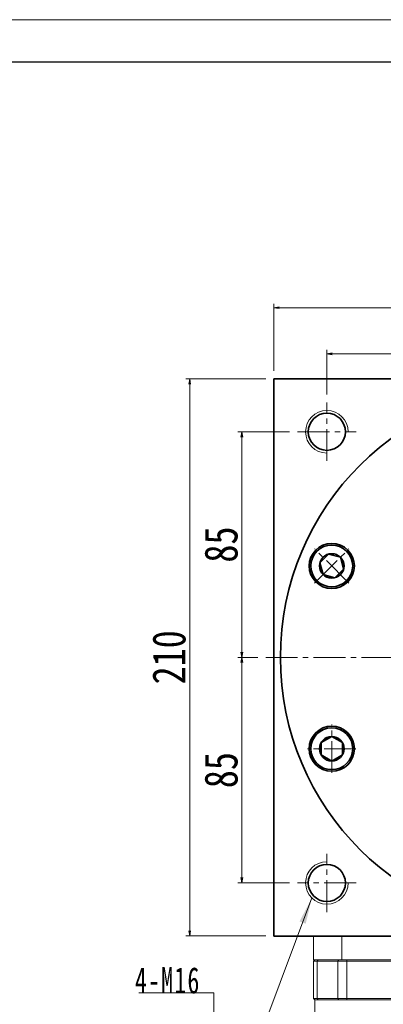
# Model space of a CAD drawing. Header units: millimetres. Extents: x -40 to 1316, y -22 to 932.
# Tile 7 of 9: x 671 to 808, y 561 to 932. Entities that reach past the tile are written whole.
import ezdxf

# ---------------------------------------------------------------- set-up
doc = ezdxf.new("R2010")
doc.units = ezdxf.units.MM
doc.set_wipeout_variables(frame=1)
doc.linetypes.add('点画线', pattern=[18, 12, -2, 2, -2])
for name, color, linetype, lineweight in [('中心线层', 1, '点画线', 18), ('图框_外框线', 7, 'Continuous', 18), ('尺寸线层', 3, 'Continuous', 18), ('粗实线层', 7, 'Continuous', 35)]:
    doc.layers.add(name, color=color, linetype=linetype, lineweight=lineweight)
doc.styles.add('宋体', font='SimSun.ttf', dxfattribs={"width": 0.8})
doc.styles.add('标准', font='txt', dxfattribs={"width": 0.667})
doc.dimstyles.new('A水平标注$0', dxfattribs={"dimtxt": 3.5, "dimasz": 2, "dimexe": 1.5, "dimexo": 3, "dimgap": 1.1, "dimtad": 1, "dimtoh": 1, "dimdec": 4, "dimdsep": 46, "dimtxsty": '宋体', "dimblk": 'OPEN', "dimcen": 3, "dimclrd": 3, "dimclre": 3, "dimclrt": 6, "dimadec": 0, "dimazin": 0, "dimtm": 1e-09, "dimtfac": 1, "dimtdec": 4, "dimtix": 1, "dimtmove": 0, "dimatfit": 3, "dimldrblk": 'OPEN', "dimfxl": 0, "dimlwd": 13, "dimlwe": 13, "dimarcsym": 0})

# ---------------------------------------------------------------- blocks, each defined once
blk = doc.blocks.new('*X6')
at = {"layer": '尺寸线层', "linetype": 'Continuous'}
blk.add_hatch(color=0, dxfattribs=at).paths.add_polyline_path([(36.94, 58.02), (34.64, 48.31), (32.32, 49.17)], flags=0)
at = {"layer": '尺寸线层', "color": 0, "linetype": 'Continuous'}
blk.add_line((36.94, 58.02), (15.29, 0), dxfattribs=at)
at = {"layer": '尺寸线层', "color": 0}
for p, q in [((0, 22.2), (-28.12, 22.2)), ((0, 0), (0, 22.2)), ((0, 0), (-28.12, 0)), ((15.29, 0), (0, 0))]:
    blk.add_line(p, q, dxfattribs=at)
at = {"layer": '尺寸线层', "color": 0, "insert": (-4.95, 1.98), "char_height": 9.9, "width": 46.3445, "attachment_point": 9, "line_spacing_factor": 1.15057, "style": '标准'}
blk.add_mtext('\\T1.1;4-M16\\P5个面', dxfattribs=at)
blk = doc.blocks.new('_Open')
at = {"color": 0, "linetype": 'ByBlock', "lineweight": -2}
for p, q in [((-1, 0.17), (0, 0)), ((-1, -0.17), (0, 0)), ((0, 0), (-1, 0))]:
    blk.add_line(p, q, dxfattribs=at)
blk = doc.blocks.new('*D34')
at = {"layer": 'Defpoints', "color": 0, "transparency": 16777216}
for p in [(976.66, 823.27), (766.66, 796.52), (976.66, 796.52)]:
    blk.add_point(p, dxfattribs=at)
at = {"layer": '尺寸线层', "color": 3, "lineweight": 13, "transparency": 16777216}
for p, q in [((766.66, 799.52), (766.66, 824.77)), ((976.66, 799.52), (976.66, 824.77)), ((768.66, 823.27), (974.66, 823.27))]:
    blk.add_line(p, q, dxfattribs=at)
at = {"layer": '尺寸线层', "color": 3, "lineweight": 13, "transparency": 16777216, "xscale": 2, "yscale": 2, "zscale": 2, "rotation": 180}
blk.add_blockref('_Open', (766.66, 823.27), dxfattribs=at)
at = {"layer": '尺寸线层', "color": 3, "lineweight": 13, "transparency": 16777216, "xscale": 2, "yscale": 2, "zscale": 2}
blk.add_blockref('_Open', (976.66, 823.27), dxfattribs=at)
at = {"layer": '尺寸线层', "color": 6, "transparency": 16777216, "insert": (871.66, 831.02), "char_height": 12.5, "attachment_point": 5, "style": '宋体', "bg_fill": 3, "box_fill_scale": 1.1, "bg_fill_color": 256, "bg_fill_true_color": 13158600, "bg_fill_transparency": 0}
blk.add_mtext('210', dxfattribs=at)
blk = doc.blocks.new('*D35')
at = {"layer": 'Defpoints', "color": 0, "transparency": 16777216}
for p in [(735.04, 796.52), (766.66, 796.52), (766.66, 586.52)]:
    blk.add_point(p, dxfattribs=at)
at = {"layer": '尺寸线层', "color": 3, "lineweight": 13, "transparency": 16777216}
for p, q in [((763.66, 796.52), (733.54, 796.52)), ((735.04, 588.52), (735.04, 794.52)), ((763.66, 586.52), (733.54, 586.52))]:
    blk.add_line(p, q, dxfattribs=at)
at = {"layer": '尺寸线层', "color": 3, "lineweight": 13, "transparency": 16777216, "xscale": 2, "yscale": 2, "zscale": 2}
for p, rotation in [((735.04, 796.52), 90), ((735.04, 586.52), 270)]:
    blk.add_blockref('_Open', p, dxfattribs=dict(at, rotation=rotation))
at = {"layer": '尺寸线层', "color": 6, "transparency": 16777216, "insert": (727.29, 691.52), "char_height": 12.5, "attachment_point": 5, "rotation": 90, "style": '宋体', "bg_fill": 3, "box_fill_scale": 1.1, "bg_fill_color": 256, "bg_fill_true_color": 13158600, "bg_fill_transparency": 0}
blk.add_mtext('210', dxfattribs=at)
blk = doc.blocks.new('*D36')
at = {"layer": 'Defpoints', "color": 0, "transparency": 16777216}
for p in [(871.66, 805.9), (871.66, 804.62), (786.66, 787.52)]:
    blk.add_point(p, dxfattribs=at)
at = {"layer": '尺寸线层', "color": 3, "lineweight": 13, "transparency": 16777216}
for p, q in [((786.66, 790.52), (786.66, 807.4)), ((788.66, 805.9), (869.66, 805.9)), ((871.66, 807.62), (871.66, 807.4))]:
    blk.add_line(p, q, dxfattribs=at)
at = {"layer": '尺寸线层', "color": 3, "lineweight": 13, "transparency": 16777216, "xscale": 2, "yscale": 2, "zscale": 2, "rotation": 180}
blk.add_blockref('_Open', (786.66, 805.9), dxfattribs=at)
at = {"layer": '尺寸线层', "color": 3, "lineweight": 13, "transparency": 16777216, "xscale": 2, "yscale": 2, "zscale": 2}
blk.add_blockref('_Open', (871.66, 805.9), dxfattribs=at)
at = {"layer": '尺寸线层', "color": 6, "transparency": 16777216, "insert": (829.16, 813.65), "char_height": 12.5, "attachment_point": 5, "style": '宋体', "bg_fill": 3, "box_fill_scale": 1.1, "bg_fill_color": 256, "bg_fill_true_color": 13158600, "bg_fill_transparency": 0}
blk.add_mtext('85', dxfattribs=at)
blk = doc.blocks.new('*D38')
at = {"layer": 'Defpoints', "color": 0, "transparency": 16777216}
for p in [(754.63, 776.52), (775.66, 776.52), (763.66, 691.52)]:
    blk.add_point(p, dxfattribs=at)
at = {"layer": '尺寸线层', "color": 3, "lineweight": 13, "transparency": 16777216}
for p, q in [((772.66, 776.52), (753.13, 776.52)), ((754.63, 693.52), (754.63, 774.52)), ((760.66, 691.52), (753.13, 691.52))]:
    blk.add_line(p, q, dxfattribs=at)
at = {"layer": '尺寸线层', "color": 3, "lineweight": 13, "transparency": 16777216, "xscale": 2, "yscale": 2, "zscale": 2}
for p, rotation in [((754.63, 776.52), 90), ((754.63, 691.52), 270)]:
    blk.add_blockref('_Open', p, dxfattribs=dict(at, rotation=rotation))
at = {"layer": '尺寸线层', "color": 6, "transparency": 16777216, "insert": (746.88, 734.02), "char_height": 12.5, "attachment_point": 5, "rotation": 90, "style": '宋体', "bg_fill": 3, "box_fill_scale": 1.1, "bg_fill_color": 256, "bg_fill_true_color": 13158600, "bg_fill_transparency": 0}
blk.add_mtext('85', dxfattribs=at)
blk = doc.blocks.new('*D39')
at = {"layer": 'Defpoints', "color": 0, "transparency": 16777216}
for p in [(763.66, 691.52), (754.63, 606.52), (775.66, 606.52)]:
    blk.add_point(p, dxfattribs=at)
at = {"layer": '尺寸线层', "color": 3, "lineweight": 13, "transparency": 16777216}
for p, q in [((760.66, 691.52), (753.13, 691.52)), ((754.63, 689.52), (754.63, 608.52)), ((772.66, 606.52), (753.13, 606.52))]:
    blk.add_line(p, q, dxfattribs=at)
at = {"layer": '尺寸线层', "color": 3, "lineweight": 13, "transparency": 16777216, "xscale": 2, "yscale": 2, "zscale": 2}
for p, rotation in [((754.63, 691.52), 90), ((754.63, 606.52), 270)]:
    blk.add_blockref('_Open', p, dxfattribs=dict(at, rotation=rotation))
at = {"layer": '尺寸线层', "color": 6, "transparency": 16777216, "insert": (746.88, 649.02), "char_height": 12.5, "attachment_point": 5, "rotation": 90, "style": '宋体', "bg_fill": 3, "box_fill_scale": 1.1, "bg_fill_color": 256, "bg_fill_true_color": 13158600, "bg_fill_transparency": 0}
blk.add_mtext('85', dxfattribs=at)
blk = doc.blocks.new('*X7')
at = {"layer": '中心线层', "linetype": '点画线', "lineweight": 18}
for p, q in [((0, -9.12), (0, 9.12)), ((-9.12, 0), (9.12, 0))]:
    blk.add_line(p, q, dxfattribs=at)
at = {"layer": '粗实线层'}
for p, q in [((-4.62, 0), (-2.31, 4)), ((-2.31, 4), (2.31, 4)), ((4.62, 0), (2.31, 4)), ((4.62, 0), (2.31, 4)), ((-4.62, 0), (-2.31, -4)), ((4.62, 0), (2.31, -4)), ((-2.31, -4), (2.31, -4))]:
    blk.add_line(p, q, dxfattribs=at)
blk.add_circle((0, 0), 4.62, dxfattribs=at)
for start, end in [(0, 180), (180, 360)]:
    blk.add_arc((0, 0), 7.87, start, end, dxfattribs=at)

msp = doc.modelspace()

# ---------------------------------------------------------------- linework, layer by layer
at = {"color": 7, "linetype": 'Continuous', "lineweight": 15}
for p, q in [((781.6607, 586.51607), (781.6607, 577.51607)), ((792.28816, 577.51607), (792.28816, 586.51607)), ((781.6607, 577.51607), (792.28816, 577.51607)), ((781.6607, 577.01607), (782.1607, 577.51607)), ((781.6607, 577.01607), (782.96505, 577.01607)), ((781.6607, 577.01607), (781.6607, 563.01607)), ((783.33461, 577.51607), (782.1607, 577.51607)), ((782.96505, 577.01607), (783.33461, 577.51607)), ((782.96505, 577.01607), (790.83322, 577.01607)), ((782.96505, 563.01607), (782.96505, 577.01607)), ((791.17, 577.51607), (783.33461, 577.51607)), ((790.83322, 577.01607), (791.17, 577.51607)), ((790.83322, 577.01607), (794.20103, 577.01607)), ((790.83322, 577.01607), (790.83322, 563.01607)), ((794.20103, 577.51607), (791.17, 577.51607)), ((871.6607, 577.51607), (792.28816, 577.51607)), ((871.6607, 577.51607), (792.28816, 577.51607)), ((794.20103, 577.01607), (794.20103, 577.51607)), ((949.12036, 577.51607), (794.20103, 577.51607)), ((794.20103, 577.01607), (949.12036, 577.01607)), ((794.20103, 563.01607), (794.20103, 577.01607)), ((782.96505, 563.01607), (781.6607, 563.01607)), ((782.1607, 562.51607), (781.6607, 563.01607)), ((782.1607, 520.01607), (782.1607, 562.51607)), ((782.1607, 562.51607), (783.33461, 562.51607)), ((790.83322, 563.01607), (782.96505, 563.01607)), ((783.33461, 562.51607), (782.96505, 563.01607)), ((783.33461, 562.51607), (791.17, 562.51607)), ((794.20103, 563.01607), (790.83322, 563.01607)), ((791.17, 562.51607), (790.83322, 563.01607)), ((791.17, 562.51607), (794.20103, 562.51607)), ((949.12036, 563.01607), (794.20103, 563.01607)), ((794.20103, 562.51607), (794.20103, 563.01607)), ((794.20103, 562.51607), (871.6607, 562.51607))]:
    msp.add_line(p, q, dxfattribs=at)
at = {"layer": '中心线层'}
for p, q in [((786.6607, 765.51607), (786.6607, 787.51607)), ((775.6607, 776.51607), (797.6607, 776.51607)), ((763.6607, 691.51607), (979.6607, 691.51607)), ((786.6607, 595.51607), (786.6607, 617.51607)), ((797.6607, 606.51607), (775.6607, 606.51607))]:
    msp.add_line(p, q, dxfattribs=at)
at = {"layer": '粗实线层'}
for p, q in [((766.6607, 586.51607), (766.6607, 796.51607)), ((766.6607, 796.51607), (976.6607, 796.51607)), ((976.6607, 586.51607), (766.6607, 586.51607))]:
    msp.add_line(p, q, dxfattribs=at)
for centre, radius in [((786.6607, 776.51607), 7), ((788.51154, 725.95758), 8.5), ((788.51154, 657.07456), 8.5), ((786.6607, 606.51607), 7)]:
    msp.add_circle(centre, radius, dxfattribs=at)
at = {"layer": '粗实线层', "lineweight": 18}
for centre, start, end in [((786.6607, 776.51607), 0, 270), ((786.6607, 606.51607), 90, 0)]:
    msp.add_arc(centre, 8, start, end, dxfattribs=at)

# ---------------------------------------------------------------- block references
at = {"layer": '尺寸线层'}
msp.add_blockref('*X6', (744.06222, 542.84304), dxfattribs=at)

# ---------------------------------------------------------------- next in the draw order: dimensions: what is measured, and where the dimension line sits
dim = msp.add_linear_dim(base=(976.6607, 823.26759), p1=(766.6607, 796.51607), p2=(976.6607, 796.51607), dimstyle='A水平标注$0', override={"dimtxt": 12.5, "dimgap": 1.5, "dimdec": 1, "dimpost": '<>', "dimblk": 'Open', "dimtvp": 0.1, "dimtfill": 1, "dimtfillclr": 256}, dxfattribs=at)
dim.commit()
dim.dimension.update_dxf_attribs({"geometry": '*D34', "text_midpoint": (871.6607, 831.01759)})

# ---------------------------------------------------------------- next in the draw order: dimensions: what is measured, and where the dimension line sits
dim = msp.add_linear_dim(base=(871.6607, 805.90218), p1=(786.6607, 787.51607), p2=(871.6607, 804.62476), dimstyle='A水平标注$0', override={"dimtxt": 12.5, "dimgap": 1.5, "dimdec": 1, "dimpost": '<>', "dimblk": 'Open', "dimtvp": 0.1, "dimtfill": 1, "dimtfillclr": 256}, dxfattribs=at)
dim.commit()
dim.dimension.update_dxf_attribs({"geometry": '*D36', "text_midpoint": (829.1607, 813.65218)})
dim = msp.add_linear_dim(base=(735.03879, 796.51607), p1=(766.6607, 586.51607), p2=(766.6607, 796.51607), angle=90, dimstyle='A水平标注$0', override={"dimtxt": 12.5, "dimgap": 1.5, "dimdec": 1, "dimpost": '<>', "dimblk": 'Open', "dimtvp": 0.1, "dimtfill": 1, "dimtfillclr": 256}, dxfattribs=at)
dim.commit()
dim.dimension.update_dxf_attribs({"geometry": '*D35', "text_midpoint": (727.28879, 691.51607)})

# ---------------------------------------------------------------- next in the draw order: dimensions: what is measured, and where the dimension line sits
dim = msp.add_linear_dim(base=(754.63314, 776.51607), p1=(763.6607, 691.51607), p2=(775.6607, 776.51607), angle=90, dimstyle='A水平标注$0', override={"dimtxt": 12.5, "dimgap": 1.5, "dimdec": 1, "dimpost": '<>', "dimblk": 'Open', "dimtvp": 0.1, "dimtfill": 1, "dimtfillclr": 256}, dxfattribs=at)
dim.commit()
dim.dimension.update_dxf_attribs({"geometry": '*D38', "text_midpoint": (746.88314, 734.01607)})

# ---------------------------------------------------------------- next in the draw order: dimensions: what is measured, and where the dimension line sits
dim = msp.add_linear_dim(base=(754.63314, 606.51607), p1=(763.6607, 691.51607), p2=(775.6607, 606.51607), angle=270, dimstyle='A水平标注$0', override={"dimtxt": 12.5, "dimgap": 1.5, "dimdec": 1, "dimpost": '<>', "dimblk": 'Open', "dimtvp": 0.1, "dimtfill": 1, "dimtfillclr": 256}, dxfattribs=at)
dim.commit()
dim.dimension.update_dxf_attribs({"geometry": '*D39', "text_midpoint": (746.88314, 649.01607)})

# ---------------------------------------------------------------- next in the draw order: linework, layer by layer
at = {"layer": '粗实线层'}
msp.add_circle((871.6607, 691.51607), 102.5, dxfattribs=at)

# ---------------------------------------------------------------- next in the draw order: wipeouts: each hides what was drawn before it
for points in [[(794.07294, 731.51897), (794.04441, 731.54736), (794.01573, 731.5756), (793.98691, 731.60369), (793.95795, 731.63163), (793.92884, 731.65943), (793.89959, 731.68707), (793.8702, 731.71457), (793.84067, 731.74191), (793.811, 731.76911), (793.7812, 731.79615), (793.75125, 731.82304), (793.72117, 731.84978), (793.69095, 731.87636), (793.66059, 731.90278), (793.63011, 731.92905), (793.59948, 731.95517), (793.56872, 731.98112), (793.53784, 732.00692), (793.50681, 732.03256), (793.47566, 732.05805), (793.44438, 732.08337), (793.41297, 732.10853), (793.38143, 732.13353), (793.34976, 732.15837), (793.31797, 732.18305), (793.28605, 732.20756), (793.25401, 732.23191), (793.22184, 732.25609), (793.18955, 732.28012), (793.15713, 732.30397), (793.15713, 732.30397), (792.85224, 732.51628), (792.53766, 732.71395), (792.2141, 732.89655), (791.88227, 733.06366), (791.54293, 733.21491), (791.19681, 733.34997), (790.84471, 733.46854), (790.4874, 733.57034), (790.12568, 733.65516), (789.76036, 733.7228), (789.39225, 733.77311), (789.02218, 733.80598), (788.65097, 733.82134), (788.27945, 733.81915), (787.90844, 733.79942), (787.53878, 733.76219), (787.17129, 733.70754), (786.80679, 733.6356), (786.4461, 733.54653), (786.09002, 733.44052), (785.73933, 733.31781), (785.39484, 733.17868), (785.0573, 733.02344), (784.72747, 732.85243), (784.40608, 732.66603), (784.09385, 732.46467), (783.79148, 732.24878), (783.49964, 732.01885), (783.21899, 731.7754), (782.95015, 731.51897), (782.95015, 731.51897), (782.69371, 731.25013), (782.45026, 730.96948), (782.22034, 730.67764), (782.00445, 730.37527), (781.80309, 730.06304), (781.61669, 729.74165), (781.44568, 729.41182), (781.29043, 729.07428), (781.1513, 728.72978), (781.0286, 728.3791), (780.92259, 728.02302), (780.83352, 727.66232), (780.76158, 727.29783), (780.70693, 726.93034), (780.6697, 726.56068), (780.64997, 726.18967), (780.64778, 725.81815), (780.66314, 725.44694), (780.69601, 725.07686), (780.74632, 724.70876), (780.81396, 724.34344), (780.89878, 723.98172), (781.00058, 723.62441), (781.11914, 723.2723), (781.2542, 722.92619), (781.40546, 722.58685), (781.57257, 722.25502), (781.75517, 721.93146), (781.95284, 721.61688), (782.16515, 721.31199), (782.16515, 721.31199), (782.189, 721.27957), (782.21302, 721.24728), (782.23721, 721.21511), (782.26156, 721.18307), (782.28607, 721.15115), (782.31075, 721.11935), (782.33559, 721.08769), (782.36059, 721.05615), (782.38575, 721.02474), (782.41107, 720.99346), (782.43655, 720.9623), (782.46219, 720.93128), (782.48799, 720.90039), (782.51395, 720.86964), (782.54007, 720.83901), (782.56634, 720.80852), (782.59276, 720.77817), (782.61934, 720.74795), (782.64608, 720.71787), (782.67297, 720.68792), (782.70001, 720.65811), (782.7272, 720.62844), (782.75455, 720.59891), (782.78204, 720.56953), (782.80969, 720.54028), (782.83749, 720.51117), (782.86543, 720.48221), (782.89352, 720.45339), (782.92176, 720.42471), (782.95015, 720.39618), (782.95015, 720.39618), (783.24883, 720.11274), (783.56194, 719.84532), (783.88861, 719.59466), (784.22796, 719.36143), (784.57904, 719.14629), (784.94091, 718.94981), (785.31256, 718.77254), (785.69298, 718.61497), (786.08112, 718.47752), (786.47593, 718.36057), (786.87632, 718.26445), (787.28118, 718.18941), (787.68943, 718.13566), (788.09992, 718.10335), (788.51154, 718.09258), (788.92316, 718.10335), (789.33366, 718.13566), (789.7419, 718.18941), (790.14677, 718.26445), (790.54715, 718.36057), (790.94196, 718.47752), (791.33011, 718.61497), (791.71053, 718.77254), (792.08218, 718.94981), (792.44404, 719.14629), (792.79513, 719.36143), (793.13447, 719.59466), (793.46115, 719.84532), (793.77425, 720.11274), (794.07294, 720.39618), (794.07294, 720.39618), (794.35638, 720.69486), (794.62379, 721.00797), (794.87446, 721.33465), (795.10769, 721.67399), (795.32283, 722.02508), (795.51931, 722.38694), (795.69658, 722.75859), (795.85415, 723.13901), (795.9916, 723.52716), (796.10855, 723.92196), (796.20467, 724.32235), (796.27971, 724.72722), (796.33346, 725.13546), (796.36576, 725.54595), (796.37654, 725.95758), (796.36576, 726.3692), (796.33346, 726.77969), (796.27971, 727.18793), (796.20467, 727.5928), (796.10855, 727.99319), (795.9916, 728.38799), (795.85415, 728.77614), (795.69658, 729.15656), (795.51931, 729.52821), (795.32283, 729.89008), (795.10769, 730.24116), (794.87446, 730.58051), (794.62379, 730.90718), (794.35638, 731.22029)], [(788.51154, 664.93956), (788.4713, 664.93946), (788.43105, 664.93915), (788.39081, 664.93863), (788.35057, 664.93791), (788.31033, 664.93698), (788.2701, 664.93585), (788.22988, 664.93451), (788.18966, 664.93297), (788.14945, 664.93122), (788.10926, 664.92926), (788.06907, 664.9271), (788.02889, 664.92473), (787.98873, 664.92216), (787.94858, 664.91938), (787.90844, 664.9164), (787.86832, 664.91321), (787.82822, 664.90982), (787.78813, 664.90622), (787.74807, 664.90241), (787.70802, 664.89841), (787.668, 664.89419), (787.62799, 664.88977), (787.58801, 664.88515), (787.54806, 664.88032), (787.50813, 664.87529), (787.46822, 664.87005), (787.42835, 664.86461), (787.3885, 664.85897), (787.34868, 664.85312), (787.30889, 664.84706), (787.30889, 664.84706), (786.94318, 664.7816), (786.58096, 664.69893), (786.22305, 664.59925), (785.87025, 664.48278), (785.52334, 664.34978), (785.1831, 664.20055), (784.85029, 664.03541), (784.52565, 663.85474), (784.2099, 663.65894), (783.90375, 663.44845), (783.60788, 663.22373), (783.32296, 662.9853), (783.04961, 662.73367), (782.78845, 662.46941), (782.54007, 662.19312), (782.305, 661.90541), (782.08379, 661.60691), (781.87692, 661.2983), (781.68486, 660.98027), (781.50802, 660.65352), (781.34682, 660.31878), (781.20161, 659.97681), (781.0727, 659.62836), (780.9604, 659.27421), (780.86494, 658.91515), (780.78655, 658.55199), (780.7254, 658.18552), (780.68162, 657.81658), (780.65532, 657.44598), (780.64654, 657.07456), (780.64654, 657.07456), (780.65532, 656.70313), (780.68162, 656.33254), (780.7254, 655.96359), (780.78655, 655.59713), (780.86494, 655.23397), (780.9604, 654.87491), (781.0727, 654.52076), (781.20161, 654.17231), (781.34682, 653.83033), (781.50802, 653.4956), (781.68486, 653.16885), (781.87692, 652.85081), (782.08379, 652.5422), (782.305, 652.24371), (782.54007, 651.95599), (782.78845, 651.6797), (783.04961, 651.41545), (783.32296, 651.16382), (783.60788, 650.92538), (783.90375, 650.70067), (784.2099, 650.49018), (784.52565, 650.29438), (784.85029, 650.11371), (785.1831, 649.94857), (785.52334, 649.79933), (785.87025, 649.66633), (786.22305, 649.54986), (786.58096, 649.45018), (786.94318, 649.36752), (787.30889, 649.30205), (787.30889, 649.30205), (787.34868, 649.296), (787.3885, 649.29015), (787.42835, 649.28451), (787.46822, 649.27907), (787.50813, 649.27383), (787.54806, 649.2688), (787.58801, 649.26397), (787.62799, 649.25934), (787.668, 649.25493), (787.70802, 649.25071), (787.74807, 649.2467), (787.78813, 649.2429), (787.82822, 649.2393), (787.86832, 649.2359), (787.90844, 649.23272), (787.94858, 649.22973), (787.98873, 649.22695), (788.02889, 649.22438), (788.06907, 649.22201), (788.10926, 649.21985), (788.14945, 649.2179), (788.18966, 649.21615), (788.22988, 649.2146), (788.2701, 649.21326), (788.31033, 649.21213), (788.35057, 649.21121), (788.39081, 649.21048), (788.43105, 649.20997), (788.4713, 649.20966), (788.51154, 649.20956), (788.51154, 649.20956), (788.92316, 649.22034), (789.33366, 649.25264), (789.7419, 649.30639), (790.14677, 649.38143), (790.54715, 649.47755), (790.94196, 649.5945), (791.33011, 649.73195), (791.71053, 649.88952), (792.08218, 650.06679), (792.44404, 650.26327), (792.79513, 650.47841), (793.13447, 650.71164), (793.46115, 650.96231), (793.77425, 651.22972), (794.07294, 651.51316), (794.35638, 651.81185), (794.62379, 652.12495), (794.87446, 652.45163), (795.10769, 652.79097), (795.32283, 653.14206), (795.51931, 653.50392), (795.69658, 653.87557), (795.85415, 654.25599), (795.9916, 654.64414), (796.10855, 655.03895), (796.20467, 655.43933), (796.27971, 655.8442), (796.33346, 656.25244), (796.36576, 656.66294), (796.37654, 657.07456), (796.37654, 657.07456), (796.36576, 657.48618), (796.33346, 657.89667), (796.27971, 658.30492), (796.20467, 658.70978), (796.10855, 659.11017), (795.9916, 659.50498), (795.85415, 659.89312), (795.69658, 660.27354), (795.51931, 660.64519), (795.32283, 661.00706), (795.10769, 661.35814), (794.87446, 661.69749), (794.62379, 662.02416), (794.35638, 662.33727), (794.07294, 662.63595), (793.77425, 662.91939), (793.46115, 663.18681), (793.13447, 663.43748), (792.79513, 663.6707), (792.44404, 663.88585), (792.08218, 664.08232), (791.71053, 664.25959), (791.33011, 664.41717), (790.94196, 664.55462), (790.54715, 664.67156), (790.14677, 664.76769), (789.7419, 664.84273), (789.33366, 664.89647), (788.92316, 664.92878)]]:
    msp.add_wipeout(points).dxf.layer = '粗实线层'

# ---------------------------------------------------------------- next in the draw order: linework, layer by layer
at = {"layer": '图框_外框线', "color": 3}
msp.add_lwpolyline([(-32.77564, -22.2621), (1316.40253, -22.2621), (1316.40253, 931.7996), (-32.77564, 931.7996)], close=True, dxfattribs=at)
at = {"layer": '图框_外框线', "color": 3, "lineweight": 25}
msp.add_lwpolyline([(47.53259, -6.20046), (1300.34089, -6.20046), (1300.34089, 915.73796), (47.53259, 915.73796)], close=True, dxfattribs=at)

# ---------------------------------------------------------------- next in the draw order: block references
at = {"layer": '粗实线层'}
for p, rotation in [((788.51154, 725.95758), 45.00000000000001), ((788.51154, 657.07456), 90)]:
    msp.add_blockref('*X7', p, dxfattribs=dict(at, rotation=rotation))

doc.saveas('drawing.dxf')
